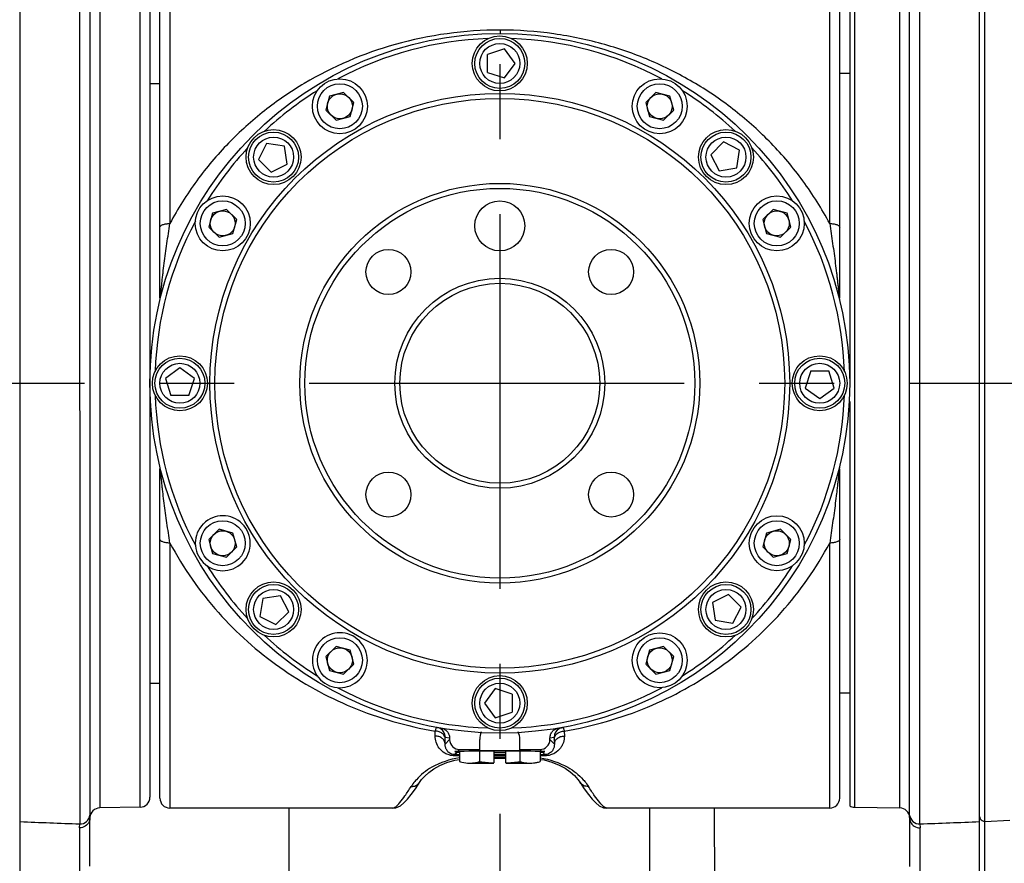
# Model space of a CAD drawing. Header units: millimetres. Extents: x 5828 to 6704, y 123 to 421.
# Tile 73 of 145: x 6461.38 to 6466.3, y 276.37 to 280.59. Entities that reach past the tile are written whole.
import ezdxf

# ---------------------------------------------------------------- set-up
doc = ezdxf.new("R2010")
doc.units = ezdxf.units.MM
doc.linetypes.add('CENTER', pattern=[0.6, 0.375, -0.075, 0.075, -0.075])
for name, color, linetype in [('中心线', 7, 'Continuous'), ('外形图', 7, 'Continuous'), ('尺寸标注', 7, 'Continuous')]:
    doc.layers.add(name, color=color, linetype=linetype)
doc.styles.add('微软雅黑', font='msyh.ttc', dxfattribs={"height": 1.5})
doc.dimstyles.new('尺寸标注_1_20比例', dxfattribs={"dimtxt": 1.5, "dimasz": 1.25, "dimexe": 0.5, "dimexo": 0.4, "dimgap": 0.5, "dimtad": 1, "dimdec": 1, "dimlfac": 20, "dimdsep": 46, "dimtxsty": '微软雅黑', "dimcen": 0.09, "dimadec": 0, "dimazin": 0, "dimtp": 0.01, "dimtm": 0.01, "dimtfac": 1, "dimtdec": 1, "dimtofl": 0, "dimtmove": 0, "dimatfit": 3, "dimfxl": 1, "dimtolj": 1, "dimarcsym": 0})

# ---------------------------------------------------------------- blocks, each defined once
blk = doc.blocks.new('*D1111')
at = {"layer": 'Defpoints', "color": 0}
for p in [(6469.5568, 284.2232), (6469.5568, 273.3504), (6458.0079, 273.142)]:
    blk.add_point(p, dxfattribs=at)
at = {"layer": '尺寸标注', "color": 0, "lineweight": -2}
for p, q in [((6458.0079, 273.542), (6458.0079, 284.7232)), ((6469.5568, 273.7504), (6469.5568, 284.7232)), ((6459.2579, 284.2232), (6468.3068, 284.2232))]:
    blk.add_line(p, q, dxfattribs=at)
at = {"layer": '尺寸标注', "color": 0}
for points in [[(6459.2579, 284.4315), (6459.2579, 284.0149), (6458.0079, 284.2232)], [(6468.3068, 284.0149), (6468.3068, 284.4315), (6469.5568, 284.2232)]]:
    blk.add_solid(points, dxfattribs=at)
at = {"layer": '尺寸标注', "color": 0, "insert": (6463.7824, 285.4984), "char_height": 1.5, "attachment_point": 5, "style": '微软雅黑'}
blk.add_mtext('\\A1;\\A1;230', dxfattribs=at)
blk = doc.blocks.new('*D1112')
at = {"layer": 'Defpoints', "color": 0}
for p in [(6470.3007, 287.7393), (6457.2558, 253.3357), (6470.3007, 253.3351)]:
    blk.add_point(p, dxfattribs=at)
at = {"layer": '尺寸标注', "color": 0, "lineweight": -2}
for p, q in [((6457.2558, 253.7357), (6457.2558, 288.2393)), ((6470.3007, 253.7351), (6470.3007, 288.2393)), ((6458.5058, 287.7393), (6469.0507, 287.7393))]:
    blk.add_line(p, q, dxfattribs=at)
at = {"layer": '尺寸标注', "color": 0}
for points in [[(6458.5058, 287.9476), (6458.5058, 287.5309), (6457.2558, 287.7393)], [(6469.0507, 287.5309), (6469.0507, 287.9476), (6470.3007, 287.7393)]]:
    blk.add_solid(points, dxfattribs=at)
at = {"layer": '尺寸标注', "color": 0, "insert": (6463.8528, 289.0144), "char_height": 1.5, "attachment_point": 5, "style": '微软雅黑'}
blk.add_mtext('\\A1;\\A1;260', dxfattribs=at)

msp = doc.modelspace()

# ---------------------------------------------------------------- linework, layer by layer
at = {"layer": '中心线', "linetype": 'CENTER', "ltscale": 5}
for p, q in [((6463.7783, 282.6219), (6463.7783, 231.8724)), ((6456.8255, 278.7753), (6471.1438, 278.7753))]:
    msp.add_line(p, q, dxfattribs=at)
at = {"layer": '外形图', "color": 7, "linetype": 'Continuous'}
for p, q in [((6461.3783, 281.4651), (6461.3783, 276.0855)), ((6466.1783, 276.0855), (6466.1783, 281.4651)), ((6466.2043, 276.0887), (6466.2043, 281.4619)), ((6461.6768, 280.9794), (6461.6771, 276.5712)), ((6462.1283, 281.0003), (6462.1283, 279.5744)), ((6465.8794, 276.5712), (6465.8794, 280.9794)), ((6461.7286, 280.9262), (6461.7286, 276.6152)), ((6462.0283, 280.9205), (6462.0283, 276.7047)), ((6462.0783, 279.2035), (6462.0783, 280.9503)), ((6465.8279, 276.6152), (6465.8279, 280.9354)), ((6461.7774, 280.8821), (6461.7774, 276.6512)), ((6461.9792, 276.6547), (6461.9792, 280.879)), ((6465.4283, 279.5744), (6465.4283, 280.9003)), ((6465.5283, 280.8888), (6465.5283, 278.7753)), ((6465.5524, 280.8955), (6465.5524, 276.6551)), ((6465.7792, 276.6512), (6465.7792, 280.8994)), ((6465.4783, 279.2035), (6465.4783, 280.8503)), ((6463.8019, 280.4481), (6463.7163, 280.4203)), ((6463.7163, 280.3303), (6463.7163, 280.4203)), ((6463.8548, 280.3753), (6463.8019, 280.4481)), ((6463.8019, 280.3025), (6463.8548, 280.3753)), ((6463.7163, 280.3303), (6463.8019, 280.3025)), ((6465.5283, 280.3253), (6465.4783, 280.3253)), ((6462.0283, 280.2753), (6462.0783, 280.2753)), ((6462.997, 280.2306), (6462.9273, 280.212)), ((6462.997, 280.2306), (6463.048, 280.1796)), ((6464.5086, 280.1796), (6464.5596, 280.2306)), ((6464.6293, 280.212), (6464.5596, 280.2306)), ((6462.9273, 280.212), (6462.9086, 280.1423)), ((6463.0293, 280.1099), (6463.048, 280.1796)), ((6464.5086, 280.1796), (6464.5273, 280.1099)), ((6464.648, 280.1423), (6464.6293, 280.212)), ((6462.9596, 280.0912), (6462.9086, 280.1423)), ((6464.648, 280.1423), (6464.597, 280.0912)), ((6462.9596, 280.0912), (6463.0293, 280.1099)), ((6464.5273, 280.1099), (6464.597, 280.0912)), ((6462.6122, 279.9749), (6462.5713, 279.8947)), ((6462.7011, 279.9608), (6462.6122, 279.9749)), ((6464.834, 279.9186), (6464.8977, 279.9823)), ((6464.9779, 279.9414), (6464.8977, 279.9823)), ((6462.7151, 279.8719), (6462.7011, 279.9608)), ((6464.9638, 279.8525), (6464.9779, 279.9414)), ((6462.6349, 279.8311), (6462.5713, 279.8947)), ((6464.834, 279.9186), (6464.8749, 279.8385)), ((6462.6349, 279.8311), (6462.7151, 279.8719)), ((6464.8749, 279.8385), (6464.9638, 279.8525)), ((6462.4113, 279.645), (6462.3416, 279.6263)), ((6462.4113, 279.645), (6462.4624, 279.594)), ((6465.0942, 279.594), (6465.1452, 279.645)), ((6465.215, 279.6263), (6465.1452, 279.645)), ((6462.3416, 279.6263), (6462.3229, 279.5566)), ((6462.4437, 279.5243), (6462.4624, 279.594)), ((6465.0942, 279.594), (6465.1129, 279.5243)), ((6465.2336, 279.5566), (6465.215, 279.6263)), ((6462.374, 279.5056), (6462.3229, 279.5566)), ((6465.2336, 279.5566), (6465.1826, 279.5056)), ((6462.374, 279.5056), (6462.4437, 279.5243)), ((6465.1129, 279.5243), (6465.1826, 279.5056)), ((6462.1783, 278.8519), (6462.1055, 278.799)), ((6462.2511, 278.799), (6462.1783, 278.8519)), ((6462.1055, 278.799), (6462.1333, 278.7134)), ((6462.2233, 278.7134), (6462.2511, 278.799)), ((6465.3333, 278.8372), (6465.3055, 278.7516)), ((6465.3333, 278.8372), (6465.4233, 278.8372)), ((6465.4511, 278.7516), (6465.4233, 278.8372)), ((6465.3055, 278.7516), (6465.3783, 278.6987)), ((6465.3783, 278.6987), (6465.4511, 278.7516)), ((6462.2233, 278.7134), (6462.1333, 278.7134)), ((6465.5283, 278.6839), (6465.5283, 276.6618)), ((6462.0783, 276.7003), (6462.0783, 278.3471)), ((6465.4783, 276.7003), (6465.4783, 278.347)), ((6462.3229, 277.994), (6462.374, 278.045)), ((6462.4437, 278.0263), (6462.374, 278.045)), ((6462.4624, 277.9566), (6462.4437, 278.0263)), ((6465.1129, 278.0263), (6465.0942, 277.9566)), ((6465.1826, 278.045), (6465.1129, 278.0263)), ((6465.1826, 278.045), (6465.2336, 277.994)), ((6462.1283, 277.9762), (6462.1283, 276.6503)), ((6462.3229, 277.994), (6462.3416, 277.9243)), ((6462.4624, 277.9566), (6462.4113, 277.9056)), ((6465.1452, 277.9056), (6465.0942, 277.9566)), ((6465.215, 277.9243), (6465.2336, 277.994)), ((6465.4283, 276.6503), (6465.4283, 277.9762)), ((6462.3416, 277.9243), (6462.4113, 277.9056)), ((6465.1452, 277.9056), (6465.215, 277.9243)), ((6462.6817, 277.7121), (6462.5928, 277.6981)), ((6462.7225, 277.632), (6462.6817, 277.7121)), ((6464.9216, 277.7195), (6464.8414, 277.6787)), ((6464.9216, 277.7195), (6464.9853, 277.6559)), ((6462.5928, 277.6981), (6462.5787, 277.6092)), ((6464.8414, 277.6787), (6464.8555, 277.5898)), ((6462.7225, 277.632), (6462.6589, 277.5683)), ((6464.9444, 277.5757), (6464.9853, 277.6559)), ((6462.5787, 277.6092), (6462.6589, 277.5683)), ((6464.8555, 277.5898), (6464.9444, 277.5757)), ((6462.9086, 277.4083), (6462.9596, 277.4594)), ((6463.0293, 277.4407), (6462.9596, 277.4594)), ((6463.048, 277.371), (6463.0293, 277.4407)), ((6464.5273, 277.4407), (6464.5086, 277.371)), ((6464.597, 277.4594), (6464.5273, 277.4407)), ((6464.597, 277.4594), (6464.648, 277.4083)), ((6462.9086, 277.4083), (6462.9273, 277.3386)), ((6463.048, 277.371), (6462.997, 277.3199)), ((6464.5596, 277.3199), (6464.5086, 277.371)), ((6464.6293, 277.3386), (6464.648, 277.4083)), ((6462.9273, 277.3386), (6462.997, 277.3199)), ((6464.5596, 277.3199), (6464.6293, 277.3386)), ((6462.0283, 277.2753), (6462.0783, 277.2753)), ((6463.7546, 277.2481), (6463.7017, 277.1753)), ((6463.8402, 277.2203), (6463.7546, 277.2481)), ((6463.8402, 277.2203), (6463.8402, 277.1303)), ((6465.5283, 277.2253), (6465.4783, 277.2253)), ((6463.7017, 277.1753), (6463.7546, 277.1025)), ((6463.7546, 277.1025), (6463.8402, 277.1303)), ((6463.4554, 277.0108), (6463.4554, 277.0356)), ((6464.1011, 277.0356), (6464.1012, 277.0104)), ((6463.5053, 276.9701), (6463.5055, 276.9955)), ((6463.5274, 276.9926), (6463.5053, 276.9701)), ((6463.5059, 277.0053), (6463.5273, 277.0015)), ((6463.5273, 277.0015), (6463.5274, 276.9926)), ((6463.6783, 276.9365), (6463.6783, 276.9935)), ((6463.8783, 276.9365), (6463.8783, 276.9935)), ((6464.0291, 276.9926), (6464.0293, 277.0015)), ((6464.0513, 276.9701), (6464.0291, 276.9926)), ((6464.0293, 277.0015), (6464.0507, 277.0053)), ((6464.051, 276.9955), (6464.0513, 276.9701)), ((6463.5525, 276.9181), (6463.5646, 276.9305)), ((6463.5672, 276.9331), (6463.5774, 276.9435)), ((6463.5762, 276.9334), (6463.5762, 276.8826)), ((6463.5774, 276.9435), (6463.6783, 276.9435)), ((6463.6772, 276.9352), (6463.6772, 276.8826)), ((6463.8783, 276.9365), (6463.6783, 276.9365)), ((6463.7483, 276.9356), (6463.7483, 276.876)), ((6463.8083, 276.876), (6463.8083, 276.9356)), ((6463.8783, 276.9435), (6463.9792, 276.9435)), ((6463.8793, 276.9352), (6463.8793, 276.8826)), ((6463.9792, 276.9435), (6463.9894, 276.9331)), ((6463.9804, 276.9334), (6463.9804, 276.8826)), ((6463.9919, 276.9305), (6464.0041, 276.9181)), ((6463.5525, 276.9181), (6463.5525, 276.912)), ((6463.5525, 276.9181), (6463.5762, 276.9181)), ((6463.5762, 276.912), (6463.5525, 276.912)), ((6463.5533, 276.8902), (6463.5762, 276.8938)), ((6463.6267, 276.8753), (6463.7483, 276.8753)), ((6463.6764, 276.8823), (6463.6772, 276.8826)), ((6463.6772, 276.8826), (6463.6791, 276.8823)), ((6463.6772, 276.8826), (6463.6791, 276.8823)), ((6463.7483, 276.9181), (6463.8083, 276.9181)), ((6463.8083, 276.912), (6463.7483, 276.912)), ((6463.7483, 276.9048), (6463.8083, 276.9048)), ((6463.8083, 276.8988), (6463.7483, 276.8988)), ((6463.8083, 276.8753), (6463.9298, 276.8753)), ((6463.8775, 276.8823), (6463.8793, 276.8826)), ((6463.8775, 276.8823), (6463.8793, 276.8826)), ((6463.9804, 276.9181), (6464.0041, 276.9181)), ((6464.0041, 276.912), (6463.9804, 276.912)), ((6464.0041, 276.912), (6464.0041, 276.9181)), ((6463.377, 276.7786), (6463.377, 276.7786)), ((6464.1796, 276.7786), (6464.1796, 276.7786)), ((6461.9792, 276.6547), (6461.7774, 276.6512)), ((6463.2433, 276.6503), (6462.1283, 276.6503)), ((6462.7243, 276.2091), (6462.725, 276.6503)), ((6465.4283, 276.6503), (6464.3133, 276.6503)), ((6464.5283, 276.1907), (6464.5283, 276.6503)), ((6464.8508, 276.6503), (6464.8517, 276.2078)), ((6465.5524, 276.6551), (6465.7792, 276.6512)), ((6461.7283, 276.6029), (6461.7284, 276.6051)), ((6461.7283, 276.6015), (6461.7283, 276.6029)), ((6461.7283, 276.3605), (6461.7283, 276.6015)), ((6465.8282, 276.6051), (6465.8283, 276.6029)), ((6465.8283, 276.6029), (6465.8283, 276.6015)), ((6465.8283, 276.6014), (6465.8283, 276.3584)), ((6466.2043, 276.5839), (6466.3287, 276.5893)), ((6461.6765, 276.5517), (6461.6771, 276.5712)), ((6461.6765, 276.5518), (6461.6765, 276.3106)), ((6465.8794, 276.5712), (6465.8801, 276.5517)), ((6465.8801, 276.3084), (6465.8801, 276.5516))]:
    msp.add_line(p, q, dxfattribs=at)
for points in [[(6463.377, 276.7786), (6463.3873, 276.793), (6463.4031, 276.8108), (6463.4231, 276.8289), (6463.4478, 276.8468), (6463.4777, 276.8637), (6463.5129, 276.8785), (6463.5533, 276.8902)], [(6463.9804, 276.8938), (6463.9996, 276.8909), (6464.0392, 276.8801), (6464.0745, 276.8658), (6464.1049, 276.8492), (6464.1306, 276.8312), (6464.1517, 276.8126), (6464.1686, 276.7939), (6464.1796, 276.7786)], [(6463.2433, 276.6503), (6463.259, 276.6523), (6463.2812, 276.6624), (6463.2988, 276.6763), (6463.316, 276.6944), (6463.3348, 276.7178), (6463.3559, 276.7471), (6463.377, 276.7786)], [(6464.1796, 276.7786), (6464.2008, 276.7469), (6464.2219, 276.7176), (6464.2407, 276.6943), (6464.2579, 276.6763), (6464.2754, 276.6623), (6464.2977, 276.6523), (6464.3133, 276.6503)]]:
    msp.add_lwpolyline(points, dxfattribs=at)
for centre, radius in [((6463.7783, 278.7753), 1.75), ((6463.7783, 280.3753), 0.1375), ((6463.7783, 280.3753), 0.125), ((6463.7783, 280.3753), 0.1), ((6462.9783, 280.1609), 0.1375), ((6462.9783, 280.1609), 0.1125), ((6464.5783, 280.1609), 0.1375), ((6464.5783, 280.1609), 0.1125), ((6463.7783, 278.7753), 1.45), ((6462.9783, 280.1609), 0.0625), ((6464.5783, 280.1609), 0.0625), ((6463.7783, 278.7753), 1.425), ((6462.6469, 279.9067), 0.1375), ((6462.6469, 279.9067), 0.125), ((6464.9097, 279.9067), 0.1375), ((6464.9097, 279.9067), 0.125), ((6462.6469, 279.9067), 0.1), ((6464.9097, 279.9067), 0.1), ((6463.7783, 278.7753), 1), ((6463.7783, 278.7753), 0.975), ((6462.3926, 279.5753), 0.1375), ((6462.3926, 279.5753), 0.1125), ((6463.7783, 279.5628), 0.125), ((6465.1639, 279.5753), 0.1375), ((6465.1639, 279.5753), 0.1125), ((6462.3926, 279.5753), 0.0625), ((6465.1639, 279.5753), 0.0625), ((6463.2214, 279.3321), 0.1125), ((6464.3351, 279.3321), 0.1125), ((6463.7783, 278.7753), 0.525), ((6463.7783, 278.7753), 0.5), ((6462.1783, 278.7753), 0.1375), ((6462.1783, 278.7753), 0.125), ((6465.3783, 278.7753), 0.1375), ((6465.3783, 278.7753), 0.125), ((6462.1783, 278.7753), 0.1), ((6465.3783, 278.7753), 0.1), ((6463.2214, 278.2185), 0.1125), ((6464.3351, 278.2185), 0.1125), ((6465.1639, 277.9753), 0.1375), ((6462.3926, 277.9753), 0.1125), ((6465.1639, 277.9753), 0.1125), ((6462.3926, 277.9753), 0.0625), ((6465.1639, 277.9753), 0.0625), ((6462.6469, 277.6439), 0.1375), ((6462.6469, 277.6439), 0.125), ((6464.9097, 277.6439), 0.1375), ((6464.9097, 277.6439), 0.125), ((6462.6469, 277.6439), 0.1), ((6464.9097, 277.6439), 0.1), ((6464.5783, 277.3897), 0.1375), ((6462.9783, 277.3897), 0.1125), ((6464.5783, 277.3897), 0.1125), ((6462.9783, 277.3897), 0.0625), ((6464.5783, 277.3897), 0.0625), ((6463.7783, 277.1753), 0.1375), ((6463.7783, 277.1753), 0.125), ((6463.7783, 277.1753), 0.1)]:
    msp.add_circle(centre, radius, dxfattribs=at)
for centre, radius, start, end in [((6463.7783, 278.7753), 1.725, 91.9757, 118.0244), ((6463.7783, 278.7753), 1.725, 61.9756, 88.0246), ((6463.7783, 278.7753), 1.725, 121.9756, 133.0247), ((6463.7783, 278.7753), 1.725, 46.9758, 58.0244), ((6463.7783, 278.7753), 1.725, 136.9757, 148.0244), ((6463.7783, 278.7753), 1.725, 31.9756, 43.0247), ((6463.7783, 278.7753), 1.725, 151.9756, 178.0246), ((6463.7783, 278.7753), 1.725, 1.9757, 28.0244), ((6463.7783, 278.7753), 1.725, 181.9757, 208.0244), ((6463.7783, 278.7753), 1.725, 331.9756, 358.0246), ((6462.3926, 277.9753), 0.1375, 135, 134.7329), ((6463.7783, 278.7753), 1.725, 211.9756, 223.0247), ((6463.7783, 278.7753), 1.725, 316.9757, 328.0244), ((6463.7783, 278.7753), 1.725, 226.9758, 238.0244), ((6462.9783, 277.3897), 0.1375, 135, 134.7329), ((6463.7783, 278.7753), 1.725, 301.9756, 313.0247), ((6463.7783, 278.7753), 1.725, 241.9756, 268.0246), ((6463.7783, 278.7753), 1.725, 271.9757, 298.0244), ((6463.456, 277.0042), 0.05, 1.2037, 59.8046), ((6463.7783, 276.9935), 0.1, 157.5902, 180), ((6463.7783, 276.9935), 0.1, 0, 22.4104), ((6464.1005, 277.0042), 0.05, 120.2036, 178.7963), ((6463.6114, 277.1277), 0.2539, 282.8269, 284.8313), ((6463.9459, 277.1303), 0.2566, 254.9693, 256.4245), ((6463.9457, 277.1309), 0.2571, 256.481, 257.2016), ((6463.9297, 277.0425), 0.1672, 270.0362, 275.7772), ((6461.9783, 276.7047), 0.05, 271, 0), ((6462.1283, 276.7003), 0.05, 180, 270), ((6465.4283, 276.7003), 0.05, 270, 0), ((6461.7783, 276.6012), 0.05, 91, 177.9777), ((6465.5533, 276.7051), 0.05, 240, 269), ((6465.7783, 276.6012), 0.05, 2.0223, 89), ((6463.6662, 331.6047), 55.0695, 267.61891, 267.93009), ((6463.8904, 331.6047), 55.0695, 272.06991, 272.38109)]:
    msp.add_arc(centre, radius, start, end, dxfattribs=at)
for centre, major_axis, ratio, start_param, end_param in [((6463.5774, 276.9935), (0.0351, 0.0357), 0.999701, -3.918115, -2.365071), ((6463.9791, 276.9935), (-0.0351, 0.0357), 0.999701, -3.918115, -2.365071), ((6463.7783, 276.9317), (0.225, 0), 0.017455, -2.822763, -2.702588), ((6463.7783, 276.9317), (0.225, 0), 0.017455, 6.636317, 9.071646), ((6463.7783, 276.9317), (0.225, 0), 0.017455, -1.705583, -1.436009), ((6463.7783, 276.9317), (0.225, 0), 0.017455, -0.439005, -0.318829)]:
    msp.add_ellipse(centre, major_axis=major_axis, ratio=ratio, start_param=start_param, end_param=end_param, dxfattribs=at)
for points, knots in [([(6463.7802, 280.5422), (6463.6035, 280.5423), (6463.2602, 280.4955), (6462.8676, 280.3275), (6462.598, 280.1426), (6462.4165, 279.9792), (6462.2565, 279.79), (6462.1677, 279.6487), (6462.1283, 279.5744)], [0, 0, 0, 0, 0.264099, 0.510416, 0.630758, 0.751552, 0.87427, 1, 1, 1, 1]), ([(6463.7802, 280.5422), (6463.7802, 280.5397), (6463.7802, 280.5363), (6463.7802, 280.5322), (6463.7802, 280.5298), (6463.7801, 280.5279), (6463.7802, 280.5265), (6463.78, 280.5259), (6463.7802, 280.5253), (6463.7801, 280.5253)], [0, 0, 0, 0, 0.430176, 0.602382, 0.744473, 0.855788, 0.935718, 0.983872, 1, 1, 1, 1]), ([(6465.4283, 279.5744), (6465.3889, 279.6485), (6465.3003, 279.7896), (6465.1407, 279.9786), (6464.9596, 280.1418), (6464.7593, 280.2794), (6464.5404, 280.3912), (6464.3024, 280.4757), (6464.047, 280.5295), (6463.8701, 280.5421), (6463.7802, 280.5422)], [0, 0, 0, 0, 0.125606, 0.248208, 0.368886, 0.489104, 0.61067, 0.735637, 0.865643, 1, 1, 1, 1]), ([(6462.0783, 279.5556), (6462.0783, 279.5583), (6462.0813, 279.5626), (6462.087, 279.5663), (6462.0959, 279.5703), (6462.1099, 279.5735), (6462.1219, 279.5744), (6462.1283, 279.5744)], [0, 0, 0, 0, 0.143961, 0.243825, 0.364783, 0.660517, 1, 1, 1, 1]), ([(6462.0798, 279.1966), (6462.0799, 279.1972), (6462.0801, 279.199), (6462.0806, 279.2037), (6462.0814, 279.2112), (6462.0824, 279.2213), (6462.0839, 279.236), (6462.0859, 279.2551), (6462.0884, 279.2786), (6462.0911, 279.3025), (6462.0949, 279.3349), (6462.0999, 279.3756), (6462.1065, 279.4248), (6462.1134, 279.4743), (6462.1207, 279.5242), (6462.1256, 279.5576), (6462.1283, 279.5744)], [0, 0, 0, 0, 0.00495, 0.013715, 0.03744, 0.064594, 0.093494, 0.153893, 0.216163, 0.279464, 0.343416, 0.472576, 0.602898, 0.734183, 0.866481, 1, 1, 1, 1]), ([(6465.4283, 279.5744), (6465.431, 279.5576), (6465.4359, 279.5242), (6465.4432, 279.4743), (6465.4501, 279.4248), (6465.4566, 279.3756), (6465.4617, 279.3349), (6465.4655, 279.3025), (6465.4681, 279.2786), (6465.4707, 279.2551), (6465.4727, 279.236), (6465.4742, 279.2213), (6465.4752, 279.2112), (6465.476, 279.2037), (6465.4765, 279.199), (6465.4767, 279.1972), (6465.4768, 279.1966)], [0, 0, 0, 0, 0.133521, 0.265823, 0.397109, 0.527429, 0.656588, 0.720542, 0.783845, 0.846119, 0.906525, 0.935418, 0.962576, 0.986283, 0.995091, 1, 1, 1, 1]), ([(6465.4283, 279.5744), (6465.4347, 279.5744), (6465.4467, 279.5735), (6465.4606, 279.5703), (6465.4696, 279.5663), (6465.4753, 279.5626), (6465.4783, 279.5583), (6465.4783, 279.5556)], [0, 0, 0, 0, 0.33937, 0.635053, 0.756047, 0.855979, 1, 1, 1, 1]), ([(6462.1283, 277.9762), (6462.1256, 277.993), (6462.1207, 278.0264), (6462.1133, 278.0763), (6462.1065, 278.1258), (6462.0999, 278.175), (6462.0949, 278.2157), (6462.0911, 278.2481), (6462.0884, 278.272), (6462.0859, 278.2955), (6462.0839, 278.3146), (6462.0824, 278.3293), (6462.0814, 278.3394), (6462.0806, 278.3469), (6462.0801, 278.3516), (6462.0799, 278.3534), (6462.0798, 278.354)], [0, 0, 0, 0, 0.133521, 0.265824, 0.39711, 0.527429, 0.656589, 0.720543, 0.783847, 0.84612, 0.906526, 0.93542, 0.962577, 0.986289, 0.99508, 1, 1, 1, 1]), ([(6465.4768, 278.354), (6465.4767, 278.3534), (6465.4765, 278.3516), (6465.476, 278.3469), (6465.4752, 278.3394), (6465.4742, 278.3293), (6465.4727, 278.3146), (6465.4707, 278.2955), (6465.4681, 278.272), (6465.4655, 278.2481), (6465.4617, 278.2157), (6465.4566, 278.175), (6465.4501, 278.1258), (6465.4432, 278.0763), (6465.4359, 278.0264), (6465.431, 277.993), (6465.4283, 277.9762)], [0, 0, 0, 0, 0.004903, 0.013726, 0.037435, 0.064596, 0.093495, 0.153897, 0.216166, 0.279467, 0.343418, 0.472576, 0.602898, 0.734183, 0.866482, 1, 1, 1, 1]), ([(6462.1283, 277.9762), (6462.1219, 277.9762), (6462.1099, 277.9771), (6462.0959, 277.9803), (6462.087, 277.9843), (6462.0813, 277.988), (6462.0783, 277.9923), (6462.0783, 277.995)], [0, 0, 0, 0, 0.33937, 0.635053, 0.756047, 0.855979, 1, 1, 1, 1]), ([(6462.1283, 277.9762), (6462.1946, 277.8514), (6462.3559, 277.6207), (6462.6694, 277.3421), (6463.0393, 277.1383), (6463.3131, 277.0596), (6463.4554, 277.0356)], [0, 0, 0, 0, 0.252201, 0.496775, 0.74232, 1, 1, 1, 1]), ([(6464.1011, 277.0356), (6464.2435, 277.0597), (6464.5173, 277.1383), (6464.8871, 277.3421), (6465.2006, 277.6206), (6465.362, 277.8514), (6465.4283, 277.9762)], [0, 0, 0, 0, 0.257685, 0.503204, 0.747753, 1, 1, 1, 1]), ([(6465.4783, 277.995), (6465.4783, 277.9923), (6465.4753, 277.988), (6465.4696, 277.9843), (6465.4607, 277.9803), (6465.4467, 277.9771), (6465.4347, 277.9762), (6465.4283, 277.9762)], [0, 0, 0, 0, 0.143961, 0.243825, 0.364783, 0.660517, 1, 1, 1, 1]), ([(6463.4555, 277.0355), (6463.4563, 277.0382), (6463.4576, 277.0429), (6463.4599, 277.0487), (6463.4619, 277.0525), (6463.4641, 277.0537), (6463.4649, 277.0536)], [0, 0, 0, 0, 0.396869, 0.69315, 0.887352, 1, 1, 1, 1]), ([(6463.5055, 276.9955), (6463.5054, 277.0008), (6463.5023, 277.0118), (6463.4908, 277.025), (6463.4745, 277.0335), (6463.4619, 277.0355), (6463.4555, 277.0355)], [0, 0, 0, 0, 0.226678, 0.46799, 0.727896, 1, 1, 1, 1]), ([(6463.4856, 277.0499), (6463.4913, 277.049), (6463.5024, 277.0451), (6463.516, 277.0339), (6463.5249, 277.0188), (6463.5272, 277.0073), (6463.5273, 277.0015)], [0, 0, 0, 0, 0.250005, 0.500001, 0.749996, 1, 1, 1, 1]), ([(6464.0293, 277.0015), (6464.0294, 277.0073), (6464.0316, 277.0188), (6464.0406, 277.0339), (6464.0542, 277.0451), (6464.0653, 277.049), (6464.0709, 277.0499)], [0, 0, 0, 0, 0.250004, 0.499999, 0.749995, 1, 1, 1, 1]), ([(6464.051, 276.9955), (6464.0512, 277.0008), (6464.0543, 277.0118), (6464.0658, 277.025), (6464.0821, 277.0335), (6464.0947, 277.0355), (6464.101, 277.0355)], [0, 0, 0, 0, 0.226678, 0.46799, 0.727896, 1, 1, 1, 1]), ([(6464.0917, 277.0536), (6464.0925, 277.0537), (6464.0946, 277.0525), (6464.0966, 277.0487), (6464.099, 277.0429), (6464.1003, 277.0382), (6464.101, 277.0355)], [0, 0, 0, 0, 0.112656, 0.30684, 0.603112, 1, 1, 1, 1]), ([(6463.5525, 276.912), (6463.5432, 276.912), (6463.5261, 276.9144), (6463.4986, 276.9262), (6463.4744, 276.9476), (6463.4585, 276.9785), (6463.4552, 277.0002), (6463.4553, 277.0108)], [0, 0, 0, 0, 0.180104, 0.333153, 0.579648, 0.793282, 1, 1, 1, 1]), ([(6463.5053, 276.9701), (6463.5052, 276.9755), (6463.5021, 276.9866), (6463.4906, 277), (6463.4743, 277.0087), (6463.4617, 277.0108), (6463.4553, 277.0108)], [0, 0, 0, 0, 0.228322, 0.470213, 0.729415, 1, 1, 1, 1]), ([(6463.5525, 276.9181), (6463.5463, 276.9181), (6463.536, 276.9202), (6463.5222, 276.9284), (6463.5122, 276.9399), (6463.5062, 276.9549), (6463.5052, 276.9651), (6463.5053, 276.9701)], [0, 0, 0, 0, 0.23797, 0.387296, 0.61213, 0.807922, 1, 1, 1, 1]), ([(6463.5055, 276.9955), (6463.5055, 276.9969), (6463.5056, 276.9993), (6463.5056, 277.0021), (6463.5057, 277.0037), (6463.5057, 277.0046), (6463.5058, 277.005), (6463.5058, 277.0053), (6463.5059, 277.0053)], [0, 0, 0, 0, 0.427921, 0.74251, 0.854327, 0.934748, 0.983205, 1, 1, 1, 1]), ([(6464.1012, 277.0104), (6464.1008, 276.9998), (6464.099, 276.9837), (6464.0905, 276.9639), (6464.078, 276.9439), (6464.058, 276.9261), (6464.0348, 276.9163), (6464.0181, 276.9126), (6464.0089, 276.9118), (6464.0041, 276.912)], [0, 0, 0, 0, 0.206113, 0.311085, 0.42015, 0.666197, 0.819158, 0.906992, 1, 1, 1, 1]), ([(6464.0513, 276.9701), (6464.0514, 276.9651), (6464.0504, 276.9549), (6464.0443, 276.9399), (6464.0344, 276.9284), (6464.0206, 276.9202), (6464.0103, 276.9181), (6464.0041, 276.9181)], [0, 0, 0, 0, 0.192078, 0.38787, 0.612708, 0.762051, 1, 1, 1, 1]), ([(6464.0507, 277.0053), (6464.0507, 277.0053), (6464.0508, 277.005), (6464.0508, 277.0046), (6464.0509, 277.0037), (6464.051, 277.0021), (6464.051, 276.9993), (6464.051, 276.9969), (6464.051, 276.9955)], [0, 0, 0, 0, 0.016824, 0.065319, 0.145739, 0.257516, 0.572019, 1, 1, 1, 1]), ([(6464.0513, 276.9701), (6464.0514, 276.9755), (6464.0545, 276.9866), (6464.0659, 277), (6464.0823, 277.0087), (6464.0949, 277.0108), (6464.1012, 277.0108)], [0, 0, 0, 0, 0.228322, 0.470213, 0.729415, 1, 1, 1, 1]), ([(6463.5672, 276.9331), (6463.5652, 276.933), (6463.5618, 276.9329), (6463.5571, 276.9334), (6463.5551, 276.9334), (6463.5533, 276.9336), (6463.5533, 276.9333)], [0, 0, 0, 0, 0.432996, 0.746161, 0.935051, 1, 1, 1, 1]), ([(6463.5533, 276.9333), (6463.5533, 276.933), (6463.5546, 276.9326), (6463.5564, 276.9317), (6463.5602, 276.9309), (6463.563, 276.9306), (6463.5646, 276.9305)], [0, 0, 0, 0, 0.075935, 0.270409, 0.579815, 1, 1, 1, 1]), ([(6464.0033, 276.9333), (6464.0033, 276.9336), (6464.0015, 276.9334), (6463.9995, 276.9334), (6463.9948, 276.9329), (6463.9914, 276.933), (6463.9894, 276.9331)], [0, 0, 0, 0, 0.064932, 0.253863, 0.56703, 1, 1, 1, 1]), ([(6463.9919, 276.9305), (6463.9936, 276.9306), (6463.9964, 276.9309), (6464.0001, 276.9317), (6464.0019, 276.9326), (6464.0033, 276.933), (6464.0033, 276.9333)], [0, 0, 0, 0, 0.420098, 0.729448, 0.923957, 1, 1, 1, 1]), ([(6463.5761, 276.9009), (6463.528, 276.8942), (6463.4483, 276.868), (6463.383, 276.8169), (6463.3609, 276.7924)], [0, 0, 0, 0, 0.595384, 1, 1, 1, 1]), ([(6463.5762, 276.8826), (6463.5804, 276.8814), (6463.5969, 276.8774), (6463.614, 276.8753), (6463.6267, 276.8753)], [0, 0, 0, 0, 0.25318, 1, 1, 1, 1]), ([(6463.6267, 276.8753), (6463.637, 276.8753), (6463.6509, 276.8767), (6463.6644, 276.8794), (6463.6678, 276.8802)], [0, 0, 0, 0, 0.747686, 1, 1, 1, 1]), ([(6463.8888, 276.8802), (6463.8922, 276.8794), (6463.9057, 276.8767), (6463.9195, 276.8753), (6463.9298, 276.8753)], [0, 0, 0, 0, 0.252313, 1, 1, 1, 1]), ([(6463.9805, 276.9009), (6464.0285, 276.8942), (6464.1083, 276.868), (6464.1736, 276.8169), (6464.1957, 276.7924)], [0, 0, 0, 0, 0.595389, 1, 1, 1, 1]), ([(6463.3609, 276.7924), (6463.3583, 276.7895), (6463.349, 276.7787), (6463.3406, 276.7671), (6463.335, 276.7584)], [0, 0, 0, 0, 0.272129, 1, 1, 1, 1]), ([(6463.335, 276.7584), (6463.3432, 276.7579), (6463.3598, 276.7608), (6463.3726, 276.772), (6463.377, 276.7786)], [0, 0, 0, 0, 0.507822, 1, 1, 1, 1]), ([(6464.2216, 276.7584), (6464.2134, 276.7579), (6464.1968, 276.7608), (6464.1839, 276.772), (6464.1796, 276.7786)], [0, 0, 0, 0, 0.507822, 1, 1, 1, 1]), ([(6464.1957, 276.7924), (6464.1983, 276.7895), (6464.2076, 276.7787), (6464.216, 276.7671), (6464.2216, 276.7584)], [0, 0, 0, 0, 0.272119, 1, 1, 1, 1]), ([(6463.2433, 276.6503), (6463.2455, 276.6503), (6463.2509, 276.6521), (6463.2632, 276.6608), (6463.2815, 276.6809), (6463.3069, 276.715), (6463.325, 276.7426), (6463.335, 276.7584)], [0, 0, 0, 0, 0.047094, 0.113326, 0.313963, 0.609864, 1, 1, 1, 1]), ([(6464.3133, 276.6503), (6464.3111, 276.6503), (6464.3057, 276.6521), (6464.2933, 276.6608), (6464.275, 276.6809), (6464.2496, 276.715), (6464.2316, 276.7426), (6464.2216, 276.7584)], [0, 0, 0, 0, 0.047092, 0.113323, 0.313959, 0.609863, 1, 1, 1, 1]), ([(6461.7244, 276.5823), (6461.7206, 276.5732), (6461.7069, 276.5569), (6461.6864, 276.5514), (6461.6765, 276.5518)], [0, 0, 0, 0, 0.499301, 1, 1, 1, 1]), ([(6461.6771, 276.5712), (6461.6893, 276.5708), (6461.7148, 276.5793), (6461.7272, 276.6032), (6461.7286, 276.6152)], [0, 0, 0, 0, 0.500777, 1, 1, 1, 1]), ([(6461.7284, 276.6051), (6461.7284, 276.6058), (6461.7286, 276.6091), (6461.7286, 276.6125), (6461.7286, 276.6152)], [0, 0, 0, 0, 0.204623, 1, 1, 1, 1]), ([(6465.8279, 276.6152), (6465.8279, 276.6142), (6465.828, 276.6108), (6465.8281, 276.6075), (6465.8282, 276.6051)], [0, 0, 0, 0, 0.295441, 1, 1, 1, 1]), ([(6465.8279, 276.6152), (6465.8294, 276.6032), (6465.8418, 276.5794), (6465.8673, 276.5708), (6465.8794, 276.5712)], [0, 0, 0, 0, 0.499094, 1, 1, 1, 1]), ([(6465.8321, 276.5823), (6465.8359, 276.5731), (6465.8495, 276.5567), (6465.8701, 276.5512), (6465.8801, 276.5516)], [0, 0, 0, 0, 0.499292, 1, 1, 1, 1]), ([(6466.1783, 276.6088), (6466.1783, 276.6046), (6466.1805, 276.5959), (6466.1868, 276.5896), (6466.1905, 276.5874)], [0, 0, 0, 0, 0.499497, 1, 1, 1, 1])]:
    msp.add_open_spline(points, degree=3, knots=knots, dxfattribs=at)
for points in [[(6463.4812, 277.0474), (6463.4762, 277.0504), (6463.4706, 277.0524), (6463.4648, 277.0534)], [(6464.0754, 277.0474), (6464.0804, 277.0504), (6464.086, 277.0524), (6464.0917, 277.0534)], [(6463.6791, 276.8823), (6463.7021, 276.8793), (6463.7252, 276.877), (6463.7483, 276.876)], [(6463.8083, 276.876), (6463.8314, 276.877), (6463.8545, 276.8793), (6463.8775, 276.8823)], [(6463.9466, 276.8761), (6463.9522, 276.8767), (6463.9578, 276.8776), (6463.9634, 276.8786)], [(6463.9634, 276.8786), (6463.9691, 276.8797), (6463.9748, 276.8811), (6463.9804, 276.8826)], [(6461.7283, 276.6015), (6461.7283, 276.595), (6461.7269, 276.5883), (6461.7244, 276.5823)], [(6465.8283, 276.6014), (6465.8283, 276.5949), (6465.8296, 276.5883), (6465.8321, 276.5823)], [(6466.1905, 276.5874), (6466.1946, 276.585), (6466.1996, 276.5837), (6466.2043, 276.5839)]]:
    msp.add_open_spline(points, degree=3, dxfattribs=at)

# ---------------------------------------------------------------- dimensions: what is measured, and where the dimension line sits
at = {"layer": '尺寸标注'}
dim = msp.add_linear_dim(base=(6470.3007, 287.7393), p1=(6457.2558, 253.3357), p2=(6470.3007, 253.3351), text='\\A1;260', dimstyle='尺寸标注_1_20比例', override={"dimtxsty": '微软雅黑'}, dxfattribs=at)
dim.commit()
dim.dimension.update_dxf_attribs({"geometry": '*D1112', "text_midpoint": (6463.8528, 287.7393), "dimtype": 160})
dim = msp.add_linear_dim(base=(6469.5568, 284.2232), p1=(6458.0079, 273.142), p2=(6469.5568, 273.3504), text='\\A1;230', dimstyle='尺寸标注_1_20比例', override={"dimtxsty": '微软雅黑'}, dxfattribs=at)
dim.commit()
dim.dimension.update_dxf_attribs({"geometry": '*D1111', "text_midpoint": (6463.7824, 285.4984)})

doc.saveas('drawing.dxf')
